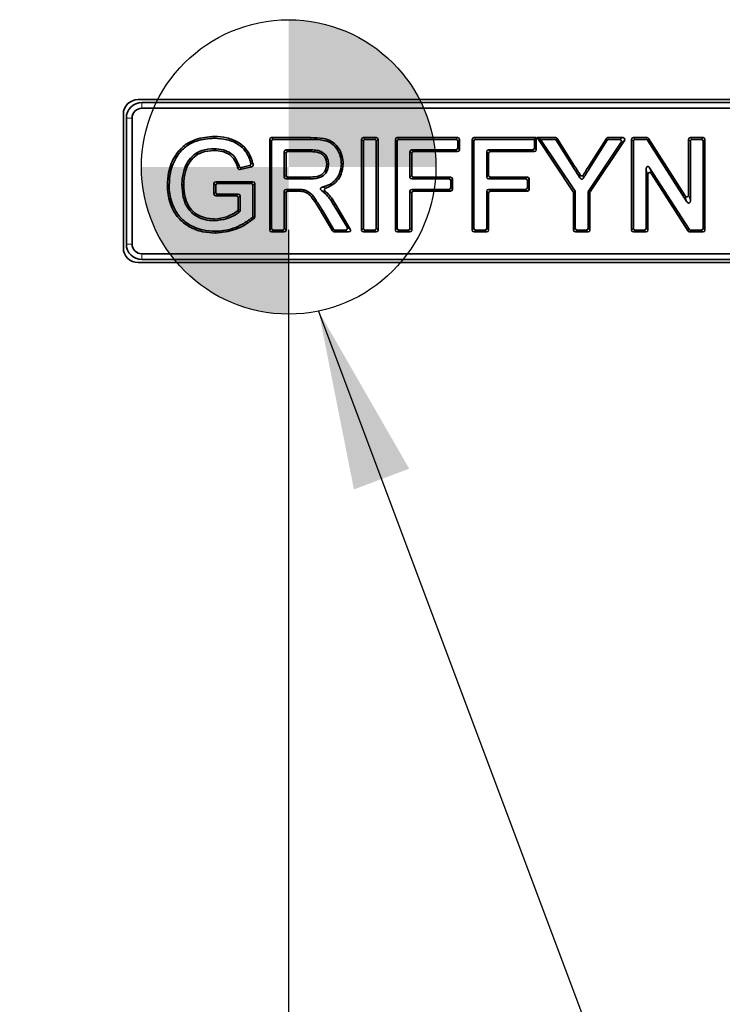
# Model space of a CAD drawing. Header units: millimetres. Extents: x 0 to 1118, y 0 to 864.
# Tile 247 of 256: x 779 to 797, y 463 to 488. Entities that reach past the tile are written whole.
import ezdxf

# ---------------------------------------------------------------- set-up
doc = ezdxf.new("R2010")
doc.units = ezdxf.units.MM
doc.layers.add('ALPHAREV', color=7, linetype='Continuous', lineweight=25)
doc.styles.add('SLDTEXTSTYLE0', font='TXT', dxfattribs={"width": 0.605})
doc.dimstyles.new('SLDDIMSTYLE3', dxfattribs={"dimtxt": 3.175, "dimasz": 4.572, "dimexe": 0, "dimexo": 0.0625, "dimgap": 0.79375, "dimtad": 0, "dimtih": 1, "dimtoh": 1, "dimdec": 0, "dimlfac": 4, "dimrnd": 1e-09, "dimzin": 12, "dimdsep": 46, "dimtxsty": 'SLDTEXTSTYLE0', "dimsah": 1, "dimcen": 0.09, "dimadec": 0, "dimazin": 3, "dimtfac": 1, "dimtofl": 0, "dimtmove": 0, "dimatfit": 3, "dimfxl": 1, "dimfrac": 2, "dimtolj": 1, "dimtzin": 12, "dimarcsym": 0})
doc.dimstyles.new('SLDDIMSTYLE4', dxfattribs={"dimtxt": 0.18, "dimasz": 4.572, "dimexe": 0, "dimexo": 0.0625, "dimgap": 0, "dimtad": 0, "dimtih": 1, "dimtoh": 1, "dimdec": 0, "dimrnd": 1e-09, "dimzin": 0, "dimdsep": 46, "dimtxsty": 'Standard', "dimsah": 1, "dimcen": 0.09, "dimadec": 0, "dimazin": 0, "dimtfac": 4.572, "dimtdec": 0, "dimtofl": 0, "dimtmove": 0, "dimatfit": 3, "dimfxl": 1, "dimfrac": 2, "dimtolj": 1, "dimtzin": 0, "dimarcsym": 0})

# ---------------------------------------------------------------- blocks, each defined once
blk = doc.blocks.new('_D_14')
at = {"layer": 'ALPHAREV'}
for p, q in [((785.905, 483.074), (785.905, 401.703)), ((689.839, 418.163), (689.839, 401.703)), ((737.266, 408.176), (736.174, 408.176)), ((736.174, 408.176), (736.174, 403.303)), ((745.754, 408.176), (746.846, 408.176)), ((746.846, 408.176), (746.846, 403.303)), ((689.839, 403.303), (721.886, 403.303)), ((736.174, 403.303), (737.266, 403.303)), ((746.846, 403.303), (745.754, 403.303)), ((785.905, 403.303), (753.858, 403.303))]:
    blk.add_line(p, q, dxfattribs=at)
for points in [[(689.839, 403.303), (694.411, 402.541), (694.411, 404.065)], [(785.905, 403.303), (781.333, 404.065), (781.333, 402.541)]]:
    blk.add_solid(points, dxfattribs=at)
at = {"layer": 'ALPHAREV', "char_height": 3.175, "attachment_point": 1, "style": 'SLDTEXTSTYLE0'}
for s, insert in [('384', (727.807, 407.396)), ('15.1', (737.266, 407.396)), ('FOOT TO COG', (722.612, 401.796))]:
    blk.add_mtext(s, dxfattribs=dict(at, insert=insert))
blk = doc.blocks.new('SW_DOWELSYMBOL_1')
at = {"linetype": 'Continuous', "lineweight": 25}
h = blk.add_hatch(color=0, dxfattribs=at)
edge = h.paths.add_edge_path(flags=0)
edge.add_arc((0, 0), 3.75, 0, 90)
edge.add_line((0, 3.75), (0, 0))
edge.add_line((0, 0), (3.75, 0))
h = blk.add_hatch(color=0, dxfattribs=at)
edge = h.paths.add_edge_path(flags=0)
edge.add_arc((0, 0), 3.75, 180, 270)
edge.add_line((0, -3.75), (0, 0))
edge.add_line((0, 0), (-3.75, 0))
at = {"layer": 'ALPHAREV', "color": 0}
blk.add_circle((0, 0), 3.75, dxfattribs=at)

msp = doc.modelspace()

# ---------------------------------------------------------------- linework, layer by layer
at = {"color": 7, "linetype": 'Continuous', "lineweight": 35}
for p, q in [((814.4718, 486.3902), (782.0693, 486.3902)), ((814.3749, 486.3139), (782.1661, 486.3139)), ((781.6943, 486.0152), (781.6943, 482.6127)), ((814.3749, 486.1683), (782.1661, 486.1683)), ((781.7705, 485.9183), (781.7705, 482.7095)), ((781.9161, 485.9183), (781.9161, 482.7095)), ((784.014, 485.4505), (784.0138, 485.405)), ((785.4232, 483.0654), (785.4232, 485.3739)), ((785.4687, 483.1109), (785.4687, 485.3284)), ((785.4702, 485.4209), (786.4718, 485.4209)), ((785.5157, 485.3754), (786.4716, 485.3754)), ((787.7643, 483.0654), (787.7643, 485.3739)), ((787.8098, 483.1109), (787.8098, 485.3284)), ((787.8113, 485.4209), (788.1343, 485.4209)), ((787.8568, 485.3754), (788.0888, 485.3754)), ((788.1358, 485.3284), (788.1358, 483.1109)), ((788.1813, 485.3739), (788.1813, 483.0654)), ((788.6237, 483.0654), (788.6237, 485.3739)), ((788.6692, 483.1109), (788.6692, 485.3284)), ((788.6707, 485.4209), (790.2087, 485.4209)), ((788.7162, 485.3754), (790.1632, 485.3754)), ((790.2102, 485.3284), (790.2102, 485.1557)), ((790.2557, 485.3739), (790.2557, 485.1102)), ((790.5796, 483.0654), (790.5796, 485.3739)), ((790.6251, 483.1109), (790.6251, 485.3284)), ((790.6266, 485.4209), (792.2116, 485.4209)), ((790.6721, 485.3754), (792.1661, 485.3754)), ((792.2116, 485.4209), (792.1661, 485.3754)), ((792.1661, 485.3754), (792.1661, 485.1557)), ((792.2116, 485.4209), (792.2116, 485.1102)), ((792.2324, 485.4209), (792.3175, 485.3754)), ((792.2324, 485.4209), (792.7024, 485.4209)), ((793.1531, 484.0413), (792.2324, 485.4209)), ((793.1986, 484.0551), (792.3175, 485.3754)), ((792.3175, 485.3754), (792.6774, 485.3754)), ((792.717, 485.3536), (793.1514, 484.6688)), ((792.7421, 485.3991), (793.1898, 484.6933)), ((794.3728, 485.3023), (793.5404, 484.0551)), ((793.5668, 484.7195), (793.997, 485.3991)), ((794.4578, 485.3478), (793.5859, 484.0413)), ((793.6052, 484.6952), (794.022, 485.3536)), ((794.0367, 485.4209), (794.4188, 485.4209)), ((794.0617, 485.3754), (794.3337, 485.3754)), ((794.6395, 483.0654), (794.6395, 485.3739)), ((794.685, 483.1109), (794.685, 485.3284)), ((794.6865, 485.4209), (795.0287, 485.4209)), ((794.732, 485.3754), (795.0038, 485.3754)), ((795.0434, 485.3538), (796.0506, 483.7853)), ((795.0682, 485.3993), (796.0051, 483.9404)), ((796.0916, 483.9658), (796.0916, 485.3739)), ((796.1371, 483.8107), (796.1371, 485.3284)), ((796.1386, 485.4209), (796.4616, 485.4209)), ((796.1841, 485.3754), (796.4161, 485.3754)), ((796.4631, 485.3284), (796.4631, 483.1109)), ((796.5086, 485.3739), (796.5086, 483.0654)), ((785.7947, 485.0617), (785.7947, 484.4148)), ((785.8402, 485.0162), (785.8402, 484.4603)), ((786.4837, 485.1087), (785.8417, 485.1087)), ((786.4835, 485.0632), (785.8872, 485.0632)), ((788.9952, 485.0617), (788.9952, 484.4148)), ((789.0407, 485.0162), (789.0407, 484.4603)), ((790.1632, 485.1087), (789.0422, 485.1087)), ((790.2087, 485.0632), (789.0877, 485.0632)), ((790.9511, 485.0617), (790.9511, 484.4148)), ((790.9966, 485.0162), (790.9966, 484.4603)), ((792.1191, 485.1087), (790.9981, 485.1087)), ((792.1646, 485.0632), (791.0436, 485.0632)), ((784.9662, 484.6794), (784.6708, 484.6051)), ((784.9096, 484.7121), (784.7012, 484.6597)), ((787.2923, 484.7524), (787.2468, 484.7522)), ((795.011, 484.6286), (795.011, 483.1109)), ((795.0565, 484.4736), (795.0565, 483.0654)), ((796.1047, 483.0855), (795.0975, 484.654)), ((796.0799, 483.04), (795.143, 484.499)), ((782.8154, 484.2086), (782.8609, 484.2086)), ((784.0007, 483.9841), (784.0007, 484.2478)), ((784.0462, 484.0296), (784.0462, 484.2023)), ((784.0477, 484.2948), (784.9931, 484.2948)), ((784.0932, 484.2493), (784.9476, 484.2493)), ((784.9945, 484.2023), (784.9945, 483.4174)), ((785.04, 484.2478), (785.04, 483.3948)), ((785.8417, 484.3678), (786.4138, 484.3678)), ((785.8872, 484.4133), (786.4134, 484.4133)), ((789.0422, 484.3678), (789.9854, 484.3678)), ((789.0877, 484.4133), (790.0309, 484.4133)), ((790.0324, 484.3209), (790.0324, 484.1481)), ((790.0779, 484.3663), (790.0779, 484.1026)), ((790.9981, 484.3678), (791.9413, 484.3678)), ((791.0436, 484.4133), (791.9868, 484.4133)), ((791.9883, 484.3209), (791.9883, 484.1481)), ((792.0338, 484.3663), (792.0338, 484.1026)), ((784.5761, 483.9371), (784.0477, 483.9371)), ((784.6216, 483.9826), (784.0932, 483.9826)), ((784.6686, 483.5662), (784.6686, 483.9356)), ((785.7947, 484.0541), (785.7947, 483.1109)), ((785.8402, 484.0086), (785.8402, 483.0654)), ((786.1285, 484.1011), (785.8417, 484.1011)), ((786.1285, 484.0556), (785.8872, 484.0556)), ((786.8441, 484.0505), (786.8134, 484.0169)), ((786.8379, 484.0557), (786.8441, 484.0505)), ((788.9952, 484.0541), (788.9952, 483.1109)), ((789.0407, 484.0086), (789.0407, 483.0654)), ((789.9854, 484.1011), (789.0422, 484.1011)), ((790.0309, 484.0556), (789.0877, 484.0556)), ((790.9511, 484.0541), (790.9511, 483.1109)), ((790.9966, 484.0086), (790.9966, 483.0654)), ((791.9413, 484.1011), (790.9981, 484.1011)), ((791.9868, 484.0556), (791.0436, 484.0556)), ((793.161, 483.0654), (793.161, 484.0152)), ((793.2065, 483.1109), (793.2065, 484.029)), ((793.5325, 484.029), (793.5325, 483.1109)), ((793.578, 484.0152), (793.578, 483.0654)), ((784.6231, 483.5876), (784.6231, 483.8901)), ((787.0569, 483.702), (787.394, 483.1349)), ((787.0959, 483.7254), (787.4739, 483.0894)), ((787.0229, 483.0415), (786.7354, 483.5286)), ((787.0488, 483.087), (786.7745, 483.552)), ((784.0395, 482.9888), (784.0393, 483.0343)), ((785.7932, 483.0184), (785.4702, 483.0184)), ((785.7477, 483.0639), (785.5157, 483.0639)), ((787.4335, 483.0184), (787.0633, 483.0184)), ((787.3536, 483.0639), (787.0893, 483.0639)), ((788.1343, 483.0184), (787.8113, 483.0184)), ((788.0888, 483.0639), (787.8568, 483.0639)), ((788.9937, 483.0184), (788.6707, 483.0184)), ((788.9482, 483.0639), (788.7162, 483.0639)), ((790.9496, 483.0184), (790.6266, 483.0184)), ((790.9041, 483.0639), (790.6721, 483.0639)), ((793.531, 483.0184), (793.208, 483.0184)), ((793.4855, 483.0639), (793.2535, 483.0639)), ((795.0095, 483.0184), (794.6865, 483.0184)), ((794.964, 483.0639), (794.732, 483.0639)), ((796.4616, 483.0184), (796.1194, 483.0184)), ((796.4161, 483.0639), (796.1442, 483.0639)), ((782.1661, 482.4595), (814.3749, 482.4595)), ((782.0693, 482.2377), (814.4718, 482.2377)), ((782.1661, 482.3139), (814.3749, 482.3139))]:
    msp.add_line(p, q, dxfattribs=at)
at = {"color": 7, "linetype": 'Continuous', "lineweight": 18}
for p, q in [((782.1661, 486.3139), (782.1661, 486.1683)), ((781.7705, 485.9183), (781.9161, 485.9183)), ((785.4687, 485.3284), (785.4232, 485.3739)), ((785.4702, 485.4209), (785.5157, 485.3754)), ((786.4718, 485.4209), (786.4716, 485.3754)), ((787.8098, 485.3284), (787.7643, 485.3739)), ((787.8113, 485.4209), (787.8568, 485.3754)), ((788.0888, 485.3754), (788.1343, 485.4209)), ((788.1813, 485.3739), (788.1358, 485.3284)), ((788.6692, 485.3284), (788.6237, 485.3739)), ((788.6707, 485.4209), (788.7162, 485.3754)), ((790.1632, 485.3754), (790.2087, 485.4209)), ((790.2557, 485.3739), (790.2102, 485.3284)), ((790.6251, 485.3284), (790.5796, 485.3739)), ((790.6266, 485.4209), (790.6721, 485.3754)), ((792.6774, 485.3754), (792.7024, 485.4209)), ((792.7421, 485.3991), (792.717, 485.3536)), ((794.022, 485.3536), (793.997, 485.3991)), ((794.0367, 485.4209), (794.0617, 485.3754)), ((794.3337, 485.3754), (794.4188, 485.4209)), ((794.4578, 485.3478), (794.3728, 485.3023)), ((794.685, 485.3284), (794.6395, 485.3739)), ((794.6865, 485.4209), (794.732, 485.3754)), ((795.0038, 485.3754), (795.0287, 485.4209)), ((795.0682, 485.3993), (795.0434, 485.3538)), ((796.1371, 485.3284), (796.0916, 485.3739)), ((796.1386, 485.4209), (796.1841, 485.3754)), ((796.4161, 485.3754), (796.4616, 485.4209)), ((796.5086, 485.3739), (796.4631, 485.3284)), ((785.8402, 485.0162), (785.7947, 485.0617)), ((785.8417, 485.1087), (785.8872, 485.0632)), ((789.0407, 485.0162), (788.9952, 485.0617)), ((789.0422, 485.1087), (789.0877, 485.0632)), ((790.2087, 485.0632), (790.1632, 485.1087)), ((790.2102, 485.1557), (790.2557, 485.1102)), ((790.9966, 485.0162), (790.9511, 485.0617)), ((790.9981, 485.1087), (791.0436, 485.0632)), ((792.1646, 485.0632), (792.1191, 485.1087)), ((792.1661, 485.1557), (792.2116, 485.1102)), ((793.1898, 484.6933), (793.1514, 484.6688)), ((793.5668, 484.7195), (793.6052, 484.6952)), ((785.7947, 484.4148), (785.8402, 484.4603)), ((788.9952, 484.4148), (789.0407, 484.4603)), ((790.9511, 484.4148), (790.9966, 484.4603)), ((795.0565, 484.4736), (795.011, 484.6286)), ((795.0975, 484.654), (795.143, 484.499)), ((784.0462, 484.2023), (784.0007, 484.2478)), ((784.0477, 484.2948), (784.0932, 484.2493)), ((784.9476, 484.2493), (784.9931, 484.2948)), ((785.04, 484.2478), (784.9945, 484.2023)), ((785.8872, 484.4133), (785.8417, 484.3678)), ((789.0877, 484.4133), (789.0422, 484.3678)), ((789.9854, 484.3678), (790.0309, 484.4133)), ((790.0779, 484.3663), (790.0324, 484.3209)), ((791.0436, 484.4133), (790.9981, 484.3678)), ((791.9413, 484.3678), (791.9868, 484.4133)), ((792.0338, 484.3663), (791.9883, 484.3209)), ((784.0007, 483.9841), (784.0462, 484.0296)), ((784.0932, 483.9826), (784.0477, 483.9371)), ((784.5761, 483.9371), (784.6216, 483.9826)), ((784.6686, 483.9356), (784.6231, 483.8901)), ((785.8402, 484.0086), (785.7947, 484.0541)), ((785.8417, 484.1011), (785.8872, 484.0556)), ((786.1285, 484.0556), (786.1285, 484.1011)), ((789.0407, 484.0086), (788.9952, 484.0541)), ((789.0422, 484.1011), (789.0877, 484.0556)), ((790.0309, 484.0556), (789.9854, 484.1011)), ((790.0324, 484.1481), (790.0779, 484.1026)), ((790.9966, 484.0086), (790.9511, 484.0541)), ((790.9981, 484.1011), (791.0436, 484.0556)), ((791.9868, 484.0556), (791.9413, 484.1011)), ((791.9883, 484.1481), (792.0338, 484.1026)), ((793.1531, 484.0413), (793.1986, 484.0551)), ((793.2065, 484.029), (793.161, 484.0152)), ((793.578, 484.0152), (793.5325, 484.029)), ((793.5404, 484.0551), (793.5859, 484.0413)), ((796.0506, 483.7853), (796.0051, 483.9404)), ((796.0916, 483.9658), (796.1371, 483.8107)), ((785.4232, 483.0654), (785.4687, 483.1109)), ((785.5157, 483.0639), (785.4702, 483.0184)), ((785.7932, 483.0184), (785.7477, 483.0639)), ((785.7947, 483.1109), (785.8402, 483.0654)), ((787.0229, 483.0415), (787.0488, 483.087)), ((787.0893, 483.0639), (787.0633, 483.0184)), ((787.4335, 483.0184), (787.3536, 483.0639)), ((787.394, 483.1349), (787.4739, 483.0894)), ((787.7643, 483.0654), (787.8098, 483.1109)), ((787.8568, 483.0639), (787.8113, 483.0184)), ((788.1343, 483.0184), (788.0888, 483.0639)), ((788.1358, 483.1109), (788.1813, 483.0654)), ((788.6237, 483.0654), (788.6692, 483.1109)), ((788.7162, 483.0639), (788.6707, 483.0184)), ((788.9937, 483.0184), (788.9482, 483.0639)), ((788.9952, 483.1109), (789.0407, 483.0654)), ((790.5796, 483.0654), (790.6251, 483.1109)), ((790.6721, 483.0639), (790.6266, 483.0184)), ((790.9496, 483.0184), (790.9041, 483.0639)), ((790.9511, 483.1109), (790.9966, 483.0654)), ((793.161, 483.0654), (793.2065, 483.1109)), ((793.2535, 483.0639), (793.208, 483.0184)), ((793.531, 483.0184), (793.4855, 483.0639)), ((793.5325, 483.1109), (793.578, 483.0654)), ((794.6395, 483.0654), (794.685, 483.1109)), ((794.732, 483.0639), (794.6865, 483.0184)), ((795.0095, 483.0184), (794.964, 483.0639)), ((795.011, 483.1109), (795.0565, 483.0654)), ((796.0799, 483.04), (796.1047, 483.0855)), ((796.1442, 483.0639), (796.1194, 483.0184)), ((796.4616, 483.0184), (796.4161, 483.0639)), ((796.4631, 483.1109), (796.5086, 483.0654)), ((781.7705, 482.7095), (781.9161, 482.7095)), ((782.1661, 482.3139), (782.1661, 482.4595))]:
    msp.add_line(p, q, dxfattribs=at)
at = {"color": 7, "linetype": 'Continuous', "lineweight": 35, "flags": 128}
for points in [[(784.0078, 485.0928), (784.0078, 485.1065), (784.0078, 485.1201), (784.0078, 485.1383)], [(783.3152, 484.6648), (783.3025, 484.6699), (783.2899, 484.675), (783.273, 484.6818)], [(786.8753, 484.7452), (786.8889, 484.7452), (786.9026, 484.7452), (786.9208, 484.7452)], [(783.2323, 484.2201), (783.2187, 484.2203), (783.205, 484.2204), (783.1868, 484.2206)], [(786.2783, 484.0462), (786.2837, 484.0683), (786.2892, 484.0905)], [(784.012, 483.3465), (784.012, 483.3329), (784.012, 483.3192), (784.012, 483.301)]]:
    msp.add_lwpolyline(points, dxfattribs=at)
at = {"color": 7, "linetype": 'Continuous', "lineweight": 18, "flags": 128}
for points in [[(786.4835, 485.0632), (786.4835, 485.0769), (786.4836, 485.0905), (786.4837, 485.1087)], [(786.4134, 484.4133), (786.4135, 484.3997), (786.4136, 484.386), (786.4138, 484.3678)], [(787.0959, 483.7254), (787.0842, 483.7184), (787.0725, 483.7113), (787.0569, 483.702)], [(786.7354, 483.5286), (786.7471, 483.5356), (786.7589, 483.5426), (786.7745, 483.552)], [(784.9945, 483.4174), (785.0186, 483.4054), (785.0349, 483.3973), (785.04, 483.3948)]]:
    msp.add_lwpolyline(points, dxfattribs=at)
at = {"color": 7, "linetype": 'Continuous', "lineweight": 35}
for centre, radius, start, end in [((782.0693, 486.0152), 0.375, 90, 180), ((782.1661, 485.9183), 0.3956, 90, 180), ((782.1661, 485.9183), 0.25, 90, 180), ((782.1661, 482.7095), 0.3956, 180, 270), ((782.1661, 482.7095), 0.25, 180, 270), ((782.0693, 482.6127), 0.375, 180, 270)]:
    msp.add_arc(centre, radius, start, end, dxfattribs=at)
for centre, major_axis, ratio, start_param, end_param in [((785.4764, 485.3677), (0.0398, -0.0398), 0.8891265, 2.4148176, 3.8683677), ((785.5219, 485.3222), (0.0398, -0.0398), 0.8891265, 2.4148176, 3.8683677), ((787.8175, 485.3677), (0.0398, -0.0398), 0.8891265, 2.4148176, 3.8683677), ((787.863, 485.3222), (0.0398, -0.0398), 0.8891265, 2.4148176, 3.8683677), ((788.0826, 485.3222), (-0.0398, -0.0398), 0.8891265, 2.4148176, 3.8683677), ((788.1281, 485.3677), (-0.0398, -0.0398), 0.8891265, 2.4148176, 3.8683677), ((788.6769, 485.3677), (0.0398, -0.0398), 0.8891265, 2.4148176, 3.8683677), ((788.7224, 485.3222), (0.0398, -0.0398), 0.8891265, 2.4148176, 3.8683677), ((790.157, 485.3222), (-0.0398, -0.0398), 0.8891265, 2.4148176, 3.8683677), ((790.2025, 485.3677), (-0.0398, -0.0398), 0.8891265, 2.4148176, 3.8683677), ((790.6328, 485.3677), (0.0398, -0.0398), 0.8891265, 2.4148176, 3.8683677), ((790.6783, 485.3222), (0.0398, -0.0398), 0.8891265, 2.4148176, 3.8683677), ((792.6739, 485.3222), (-0.0261, -0.0474), 0.923502, 2.6717086, 3.6114767), ((792.699, 485.3677), (-0.0261, -0.0474), 0.923502, 2.6717086, 3.6114767), ((794.0401, 485.3677), (0.0261, -0.0474), 0.9234685, 2.6712953, 3.61189), ((794.0651, 485.3222), (0.0261, -0.0474), 0.9234685, 2.6712953, 3.61189), ((794.3221, 485.3222), (-0.0557, -0.0298), 0.7916774, 2.1649729, 4.1182124), ((794.4071, 485.3677), (-0.0557, -0.0298), 0.7916774, 2.1649729, 4.1182124), ((794.6927, 485.3677), (0.0398, -0.0398), 0.8891265, 2.4148176, 3.8683677), ((794.7382, 485.3222), (0.0398, -0.0398), 0.8891265, 2.4148176, 3.8683677), ((795.0004, 485.3222), (-0.026, -0.0475), 0.9237083, 2.6742712, 3.6089141), ((795.0253, 485.3677), (-0.026, -0.0475), 0.9237083, 2.6742712, 3.6089141), ((796.1448, 485.3677), (0.0398, -0.0398), 0.8891265, 2.4148176, 3.8683677), ((796.1903, 485.3222), (0.0398, -0.0398), 0.8891265, 2.4148176, 3.8683677), ((796.4099, 485.3222), (-0.0398, -0.0398), 0.8891265, 2.4148176, 3.8683677), ((796.4554, 485.3677), (-0.0398, -0.0398), 0.8891265, 2.4148176, 3.8683677), ((785.8479, 485.0555), (0.0398, -0.0398), 0.8891265, 2.4148176, 3.8683677), ((785.8934, 485.01), (0.0398, -0.0398), 0.8891265, 2.4148176, 3.8683677), ((789.0484, 485.0555), (0.0398, -0.0398), 0.8891265, 2.4148176, 3.8683677), ((789.0939, 485.01), (0.0398, -0.0398), 0.8891265, 2.4148176, 3.8683677), ((790.157, 485.1619), (-0.0398, 0.0398), 0.8891265, 2.4148176, 3.8683677), ((790.2025, 485.1164), (-0.0398, 0.0398), 0.8891265, 2.4148176, 3.8683677), ((791.0043, 485.0555), (0.0398, -0.0398), 0.8891265, 2.4148176, 3.8683677), ((791.0498, 485.01), (0.0398, -0.0398), 0.8891265, 2.4148176, 3.8683677), ((792.1129, 485.1619), (-0.0398, 0.0398), 0.8891265, 2.4148176, 3.8683677), ((792.1584, 485.1164), (-0.0398, 0.0398), 0.8891265, 2.4148176, 3.8683677), ((795.0642, 484.6074), (0.023, -0.0784), 0.6118672, 2.0179615, 4.2652238), ((785.8934, 484.4665), (0.0398, 0.0398), 0.8891265, 2.4148176, 3.8683677), ((789.0939, 484.4665), (0.0398, 0.0398), 0.8891265, 2.4148176, 3.8683677), ((791.0498, 484.4665), (0.0398, 0.0398), 0.8891265, 2.4148176, 3.8683677), ((795.1097, 484.4524), (0.023, -0.0784), 0.6118672, 2.0179615, 4.2652238), ((784.054, 484.2416), (0.0398, -0.0398), 0.8891265, 2.4148176, 3.8683677), ((784.0995, 484.1961), (0.0398, -0.0398), 0.8891265, 2.4148176, 3.8683677), ((784.9413, 484.1961), (-0.0398, -0.0398), 0.8891265, 2.4148176, 3.8683677), ((784.9868, 484.2416), (-0.0398, -0.0398), 0.8891265, 2.4148176, 3.8683677), ((785.8479, 484.421), (0.0398, 0.0398), 0.8891265, 2.4148176, 3.8683677), ((789.0484, 484.421), (0.0398, 0.0398), 0.8891265, 2.4148176, 3.8683677), ((789.9792, 484.3146), (-0.0398, -0.0398), 0.8891265, 2.4148176, 3.8683677), ((790.0247, 484.3601), (-0.0398, -0.0398), 0.8891265, 2.4148176, 3.8683677), ((791.0043, 484.421), (0.0398, 0.0398), 0.8891265, 2.4148176, 3.8683677), ((791.9351, 484.3146), (-0.0398, -0.0398), 0.8891265, 2.4148176, 3.8683677), ((791.9806, 484.3601), (-0.0398, -0.0398), 0.8891265, 2.4148176, 3.8683677), ((784.054, 483.9903), (0.0398, 0.0398), 0.8891265, 2.4148176, 3.8683677), ((784.0995, 484.0358), (0.0398, 0.0398), 0.8891265, 2.4148176, 3.8683677), ((784.5699, 483.8839), (-0.0398, -0.0398), 0.8891265, 2.4148176, 3.8683677), ((784.6154, 483.9294), (-0.0398, -0.0398), 0.8891265, 2.4148176, 3.8683677), ((785.8479, 484.0479), (0.0398, -0.0398), 0.8891265, 2.4148176, 3.8683677), ((785.8934, 484.0024), (0.0398, -0.0398), 0.8891265, 2.4148176, 3.8683677), ((789.0484, 484.0479), (0.0398, -0.0398), 0.8891265, 2.4148176, 3.8683677), ((789.0939, 484.0024), (0.0398, -0.0398), 0.8891265, 2.4148176, 3.8683677), ((789.9792, 484.1543), (-0.0398, 0.0398), 0.8891265, 2.4148176, 3.8683677), ((790.0247, 484.1088), (-0.0398, 0.0398), 0.8891265, 2.4148176, 3.8683677), ((791.0043, 484.0479), (0.0398, -0.0398), 0.8891265, 2.4148176, 3.8683677), ((791.0498, 484.0024), (0.0398, -0.0398), 0.8891265, 2.4148176, 3.8683677), ((791.9351, 484.1543), (-0.0398, 0.0398), 0.8891265, 2.4148176, 3.8683677), ((791.9806, 484.1088), (-0.0398, 0.0398), 0.8891265, 2.4148176, 3.8683677), ((793.1078, 484.0133), (-0.0512, -0.0155), 0.9346857, 2.8655769, 3.4176084), ((793.1533, 484.0271), (-0.0512, -0.0155), 0.9346857, 2.8655769, 3.4176084), ((793.5857, 484.0271), (0.0512, -0.0155), 0.9346857, 2.8655769, 3.4176084), ((793.6312, 484.0133), (0.0512, -0.0155), 0.9346857, 2.8655769, 3.4176084), ((796.0384, 483.987), (-0.023, 0.0784), 0.6118672, 2.0179615, 4.2652238), ((796.0839, 483.8319), (-0.023, 0.0784), 0.6118672, 2.0179615, 4.2652238), ((785.4764, 483.0716), (0.0398, 0.0398), 0.8891265, 2.4148176, 3.8683677), ((785.5219, 483.1171), (0.0398, 0.0398), 0.8891265, 2.4148176, 3.8683677), ((785.7415, 483.1171), (-0.0398, 0.0398), 0.8891265, 2.4148176, 3.8683677), ((785.787, 483.0716), (-0.0398, 0.0398), 0.8891265, 2.4148176, 3.8683677), ((787.0669, 483.0716), (0.0269, 0.0471), 0.922269, 2.6568715, 3.6263138), ((787.0929, 483.1171), (0.0269, 0.0471), 0.922269, 2.6568715, 3.6263138), ((787.3426, 483.1171), (-0.054, 0.0307), 0.805373, 2.1858322, 4.0973531), ((787.4226, 483.0716), (-0.054, 0.0307), 0.805373, 2.1858322, 4.0973531), ((787.8175, 483.0716), (0.0398, 0.0398), 0.8891265, 2.4148176, 3.8683677), ((787.863, 483.1171), (0.0398, 0.0398), 0.8891265, 2.4148176, 3.8683677), ((788.0826, 483.1171), (-0.0398, 0.0398), 0.8891265, 2.4148176, 3.8683677), ((788.1281, 483.0716), (-0.0398, 0.0398), 0.8891265, 2.4148176, 3.8683677), ((788.6769, 483.0716), (0.0398, 0.0398), 0.8891265, 2.4148176, 3.8683677), ((788.7224, 483.1171), (0.0398, 0.0398), 0.8891265, 2.4148176, 3.8683677), ((788.942, 483.1171), (-0.0398, 0.0398), 0.8891265, 2.4148176, 3.8683677), ((788.9875, 483.0716), (-0.0398, 0.0398), 0.8891265, 2.4148176, 3.8683677), ((790.6328, 483.0716), (0.0398, 0.0398), 0.8891265, 2.4148176, 3.8683677), ((790.6783, 483.1171), (0.0398, 0.0398), 0.8891265, 2.4148176, 3.8683677), ((790.8979, 483.1171), (-0.0398, 0.0398), 0.8891265, 2.4148176, 3.8683677), ((790.9434, 483.0716), (-0.0398, 0.0398), 0.8891265, 2.4148176, 3.8683677), ((793.2142, 483.0716), (0.0398, 0.0398), 0.8891265, 2.4148176, 3.8683677), ((793.2597, 483.1171), (0.0398, 0.0398), 0.8891265, 2.4148176, 3.8683677), ((793.4793, 483.1171), (-0.0398, 0.0398), 0.8891265, 2.4148176, 3.8683677), ((793.5248, 483.0716), (-0.0398, 0.0398), 0.8891265, 2.4148176, 3.8683677), ((794.6927, 483.0716), (0.0398, 0.0398), 0.8891265, 2.4148176, 3.8683677), ((794.7382, 483.1171), (0.0398, 0.0398), 0.8891265, 2.4148176, 3.8683677), ((794.9578, 483.1171), (-0.0398, 0.0398), 0.8891265, 2.4148176, 3.8683677), ((795.0033, 483.0716), (-0.0398, 0.0398), 0.8891265, 2.4148176, 3.8683677), ((796.1228, 483.0716), (0.026, 0.0475), 0.9237083, 2.6742712, 3.6089141), ((796.1476, 483.1171), (0.026, 0.0475), 0.9237083, 2.6742712, 3.6089141), ((796.4099, 483.1171), (-0.0398, 0.0398), 0.8891265, 2.4148176, 3.8683677), ((796.4554, 483.0716), (-0.0398, 0.0398), 0.8891265, 2.4148176, 3.8683677)]:
    msp.add_ellipse(centre, major_axis=major_axis, ratio=ratio, start_param=start_param, end_param=end_param, dxfattribs=at)
for points, knots in [([(782.8154, 484.2086), (782.8219, 484.3154), (782.8382, 484.5829), (782.9807, 484.9441), (783.2361, 485.2317), (783.5794, 485.4148), (783.8516, 485.4372), (784.014, 485.4505)], [0, 0, 0, 0, 0.1651295, 0.4134898, 0.5821104, 0.7507937, 1, 1, 1, 1]), ([(784.014, 485.4505), (784.1211, 485.4442), (784.3361, 485.4314), (784.6189, 485.3188), (784.8291, 485.1371), (784.9413, 484.935), (784.9824, 484.7967), (785, 484.7377)], [0, 0, 0, 0, 0.2420545, 0.485858, 0.6735349, 0.8605956, 1, 1, 1, 1]), ([(782.8609, 484.2086), (782.8676, 484.3154), (782.8839, 484.5772), (783.0243, 484.9268), (783.2704, 485.1994), (783.5985, 485.3714), (783.8583, 485.3924), (784.0138, 485.405)], [0, 0, 0, 0, 0.1714716, 0.4199677, 0.5860295, 0.7520613, 1, 1, 1, 1]), ([(784.0138, 485.405), (784.1209, 485.3984), (784.3361, 485.3852), (784.6137, 485.2704), (784.8242, 485.0722), (784.9062, 484.8941), (784.9389, 484.7853), (784.9432, 484.7709)], [0, 0, 0, 0, 0.2633285, 0.5288353, 0.7199449, 0.9629086, 1, 1, 1, 1]), ([(786.4716, 485.3754), (786.5786, 485.3727), (786.7457, 485.3686), (786.9679, 485.303), (787.1164, 485.1755), (787.2153, 484.9977), (787.2441, 484.8463), (787.2464, 484.7646), (787.2468, 484.7522)], [0, 0, 0, 0, 0.2816368, 0.4399901, 0.5999847, 0.7842765, 0.9671164, 1, 1, 1, 1]), ([(786.4718, 485.4209), (786.5787, 485.4181), (786.7515, 485.4137), (786.9856, 485.3464), (787.1485, 485.2098), (787.2565, 485.0192), (787.2894, 484.8562), (787.2919, 484.7673), (787.2923, 484.7524)], [0, 0, 0, 0, 0.2650694, 0.428553, 0.5938475, 0.778993, 0.9629163, 1, 1, 1, 1]), ([(784.0078, 485.1383), (783.8994, 485.1306), (783.7147, 485.1174), (783.482, 484.99), (783.3469, 484.8374), (783.2936, 484.7252), (783.273, 484.6818)], [0, 0, 0, 0, 0.3498253, 0.5961716, 0.8435524, 1, 1, 1, 1]), ([(784.0078, 485.0928), (783.8991, 485.0847), (783.7187, 485.0713), (783.4973, 484.9429), (783.3787, 484.8007), (783.3319, 484.7005), (783.3152, 484.6648)], [0, 0, 0, 0, 0.3721118, 0.61753, 0.8637387, 1, 1, 1, 1]), ([(784.6451, 484.6907), (784.619, 484.7622), (784.5732, 484.8875), (784.4268, 485.0349), (784.235, 485.1217), (784.0858, 485.1326), (784.0078, 485.1383)], [0, 0, 0, 0, 0.2680882, 0.4696396, 0.7226672, 1, 1, 1, 1]), ([(784.6146, 484.6366), (784.5851, 484.7264), (784.5404, 484.8629), (784.3834, 485.0067), (784.2105, 485.0794), (784.0753, 485.0884), (784.0078, 485.0928)], [0, 0, 0, 0, 0.3353598, 0.5099876, 0.7556611, 1, 1, 1, 1]), ([(786.8753, 484.7452), (786.872, 484.7857), (786.8661, 484.859), (786.8112, 484.9522), (786.731, 485.0212), (786.6159, 485.058), (786.5304, 485.0613), (786.4835, 485.0632)], [0, 0, 0, 0, 0.2102985, 0.3809439, 0.5517503, 0.7543748, 1, 1, 1, 1]), ([(786.9208, 484.7452), (786.9169, 484.7913), (786.9099, 484.8753), (786.8464, 484.9824), (786.7541, 485.0615), (786.6265, 485.1029), (786.5331, 485.1067), (786.4837, 485.1087)], [0, 0, 0, 0, 0.21286, 0.3886888, 0.5646893, 0.7694024, 1, 1, 1, 1]), ([(783.273, 484.6818), (783.2551, 484.6316), (783.2198, 484.5327), (783.1922, 484.377), (783.1886, 484.273), (783.1868, 484.2206)], [0, 0, 0, 0, 0.3386714, 0.6668057, 1, 1, 1, 1]), ([(784.6451, 484.6907), (784.6472, 484.6857), (784.6515, 484.6758), (784.6636, 484.6647), (784.6781, 484.6586), (784.6912, 484.6576), (784.6987, 484.6592), (784.7012, 484.6597)], [0, 0, 0, 0, 0.2284436, 0.4574595, 0.6748754, 0.8887425, 1, 1, 1, 1]), ([(784.9096, 484.7121), (784.9147, 484.7139), (784.9251, 484.7175), (784.9371, 484.7289), (784.9441, 484.743), (784.9461, 484.7576), (784.9441, 484.7667), (784.9432, 484.7709)], [0, 0, 0, 0, 0.2154758, 0.43159027, 0.63444222, 0.83146682, 1, 1, 1, 1]), ([(785, 484.7377), (785.001, 484.7323), (785.003, 484.7215), (784.999, 484.7055), (784.9903, 484.6924), (784.9788, 484.6835), (784.9701, 484.6807), (784.9662, 484.6794)], [0, 0, 0, 0, 0.2166567, 0.4339451, 0.6381398, 0.8367112, 1, 1, 1, 1]), ([(786.4134, 484.4133), (786.4861, 484.4149), (786.5924, 484.4172), (786.7276, 484.4595), (786.8088, 484.5266), (786.8589, 484.6209), (786.8739, 484.6974), (786.8751, 484.7392), (786.8753, 484.7452)], [0, 0, 0, 0, 0.3342933, 0.4887546, 0.6448752, 0.8069901, 0.9724598, 1, 1, 1, 1]), ([(786.4138, 484.3678), (786.4981, 484.3695), (786.6201, 484.3719), (786.7707, 484.431), (786.8561, 484.5138), (786.9102, 484.6233), (786.9173, 484.705), (786.9208, 484.7452)], [0, 0, 0, 0, 0.3484535, 0.5039618, 0.6607479, 0.832776, 1, 1, 1, 1]), ([(787.2468, 484.7522), (787.2388, 484.6688), (787.2248, 484.5216), (787.1087, 484.3404), (786.9522, 484.2157), (786.8245, 484.1759), (786.7579, 484.1551)], [0, 0, 0, 0, 0.2961136, 0.5233837, 0.7513036, 1, 1, 1, 1]), ([(787.2923, 484.7524), (787.2836, 484.6627), (787.2683, 484.5041), (787.1427, 484.309), (786.9985, 484.1941), (786.8937, 484.1522), (786.8527, 484.1358)], [0, 0, 0, 0, 0.32906123, 0.58251454, 0.83662481, 1, 1, 1, 1]), ([(793.1898, 484.6933), (793.2199, 484.646), (793.2668, 484.5723), (793.3137, 484.4985), (793.3306, 484.472)], [0, 0, 0, 0, 0.640762, 1, 1, 1, 1]), ([(793.4098, 484.3871), (793.4251, 484.4112), (793.4655, 484.4745), (793.5306, 484.5772), (793.5803, 484.6559), (793.6052, 484.6952)], [0, 0, 0, 0, 0.2347158, 0.6173574, 1, 1, 1, 1]), ([(793.4099, 484.472), (793.4252, 484.4961), (793.4776, 484.5785), (793.5298, 484.6611), (793.5668, 484.7195)], [0, 0, 0, 0, 0.2924773, 1, 1, 1, 1]), ([(783.3152, 484.6648), (783.2973, 484.6145), (783.2631, 484.5182), (783.2372, 484.368), (783.234, 484.2697), (783.2323, 484.2201)], [0, 0, 0, 0, 0.3513528, 0.6733142, 1, 1, 1, 1]), ([(784.6708, 484.6051), (784.6655, 484.6043), (784.6547, 484.6026), (784.6389, 484.607), (784.626, 484.616), (784.6182, 484.6267), (784.6155, 484.634), (784.6146, 484.6366)], [0, 0, 0, 0, 0.2271222, 0.4548215, 0.6707934, 0.8829948, 1, 1, 1, 1]), ([(793.1514, 484.6688), (793.18, 484.6239), (793.2308, 484.5442), (793.2905, 484.4503), (793.3216, 484.4013), (793.3305, 484.3873)], [0, 0, 0, 0, 0.4783762, 0.8499257, 1, 1, 1, 1]), ([(793.3306, 484.472), (793.3342, 484.4672), (793.3415, 484.4576), (793.3572, 484.4493), (793.3733, 484.4476), (793.3877, 484.4514), (793.4005, 484.4594), (793.4066, 484.4676), (793.4099, 484.472)], [0, 0, 0, 0, 0.185906, 0.3728815, 0.5357449, 0.6822199, 0.831642, 1, 1, 1, 1]), ([(784.0395, 482.9888), (783.9325, 482.9951), (783.6803, 483.0099), (783.3336, 483.1501), (783.0526, 483.399), (782.8712, 483.7349), (782.8185, 484.0185), (782.8157, 484.1893), (782.8154, 484.2086)], [0, 0, 0, 0, 0.1652826, 0.3894915, 0.5626945, 0.7357745, 0.9702551, 1, 1, 1, 1]), ([(784.0393, 483.0343), (783.9322, 483.0408), (783.6865, 483.0556), (783.3519, 483.1934), (783.0855, 483.4324), (782.9132, 483.7553), (782.8638, 484.0271), (782.8612, 484.1912), (782.8609, 484.2086)], [0, 0, 0, 0, 0.1716526, 0.393909, 0.5652815, 0.7364709, 0.9720596, 1, 1, 1, 1]), ([(783.1868, 484.2206), (783.192, 484.1133), (783.2024, 483.8975), (783.3182, 483.6209), (783.5188, 483.4247), (783.7541, 483.3213), (783.9296, 483.3075), (784.012, 483.301)], [0, 0, 0, 0, 0.2299656, 0.4628096, 0.6230566, 0.8231222, 1, 1, 1, 1]), ([(783.2323, 484.2201), (783.2376, 484.1126), (783.247, 483.9207), (783.3454, 483.6741), (783.4935, 483.5025), (783.7024, 483.3895), (783.883, 483.3507), (783.9953, 483.3471), (784.012, 483.3465)], [0, 0, 0, 0, 0.2423724, 0.4326948, 0.589101, 0.7455636, 0.962131, 1, 1, 1, 1]), ([(793.4098, 484.3871), (793.4062, 484.3824), (793.3989, 484.3728), (793.3832, 484.3645), (793.3671, 484.3628), (793.3527, 484.3666), (793.3399, 484.3747), (793.3338, 484.3829), (793.3305, 484.3873)], [0, 0, 0, 0, 0.1858932, 0.3728562, 0.5356967, 0.6821259, 0.8314881, 1, 1, 1, 1]), ([(786.2892, 484.0905), (786.2627, 484.094), (786.2228, 484.0993), (786.169, 484.101), (786.142, 484.1011), (786.1285, 484.1011)], [0, 0, 0, 0, 0.4975127, 0.7486142, 1, 1, 1, 1]), ([(786.2783, 484.0462), (786.2651, 484.0483), (786.2388, 484.0524), (786.1887, 484.0551), (786.152, 484.0554), (786.1285, 484.0556)], [0, 0, 0, 0, 0.2658813, 0.5316099, 1, 1, 1, 1]), ([(786.7354, 483.5286), (786.6797, 483.6192), (786.5899, 483.7653), (786.4641, 483.9443), (786.3564, 484.0217), (786.2955, 484.0408), (786.2783, 484.0462)], [0, 0, 0, 0, 0.4523367, 0.7294164, 0.9232678, 1, 1, 1, 1]), ([(786.7745, 483.552), (786.7188, 483.6424), (786.6231, 483.7976), (786.4867, 483.9922), (786.363, 484.0676), (786.3015, 484.0867), (786.2892, 484.0905)], [0, 0, 0, 0, 0.4306595, 0.7397201, 0.9478698, 1, 1, 1, 1]), ([(786.7437, 484.0701), (786.737, 484.0754), (786.7262, 484.0838), (786.7179, 484.1008), (786.7163, 484.1154), (786.7203, 484.1286), (786.7287, 484.1403), (786.7415, 484.1499), (786.7525, 484.1534), (786.7579, 484.1551)], [0, 0, 0, 0, 0.2207154, 0.3507739, 0.4817786, 0.5937291, 0.7009092, 0.8535064, 1, 1, 1, 1]), ([(786.7437, 484.0701), (786.7494, 484.0663), (786.7738, 484.0502), (786.7962, 484.0313), (786.8134, 484.0169)], [0, 0, 0, 0, 0.2340261, 1, 1, 1, 1]), ([(786.8134, 484.0169), (786.8508, 483.9788), (786.9162, 483.9124), (786.9946, 483.8044), (787.0361, 483.7362), (787.0569, 483.702)], [0, 0, 0, 0, 0.4001938, 0.699183, 1, 1, 1, 1]), ([(786.8527, 484.1358), (786.847, 484.1333), (786.8365, 484.1286), (786.8249, 484.116), (786.8189, 484.1018), (786.8187, 484.087), (786.8231, 484.0732), (786.8301, 484.0628), (786.8359, 484.0576), (786.8379, 484.0557)], [0, 0, 0, 0, 0.1840369, 0.338998, 0.4947152, 0.6324521, 0.7684518, 0.9192884, 1, 1, 1, 1]), ([(786.8441, 484.0505), (786.8816, 484.0125), (786.9486, 483.9447), (787.0301, 483.8334), (787.0739, 483.7615), (787.0959, 483.7254)], [0, 0, 0, 0, 0.387316, 0.6926592, 1, 1, 1, 1]), ([(784.012, 483.3465), (784.1207, 483.3578), (784.3345, 483.3801), (784.5162, 483.4947), (784.6056, 483.5511)], [0, 0, 0, 0, 0.5081056, 1, 1, 1, 1]), ([(784.012, 483.301), (784.1192, 483.3131), (784.3337, 483.3372), (784.5456, 483.4434), (784.6403, 483.5208), (784.6519, 483.5303)], [0, 0, 0, 0, 0.4675377, 0.9347363, 1, 1, 1, 1]), ([(784.6056, 483.5511), (784.6094, 483.5548), (784.6169, 483.5622), (784.6223, 483.5755), (784.6228, 483.5842), (784.6231, 483.5876)], [0, 0, 0, 0, 0.3769842, 0.7542215, 1, 1, 1, 1]), ([(784.6686, 483.5662), (784.6681, 483.561), (784.667, 483.5504), (784.6601, 483.5382), (784.6541, 483.5324), (784.6519, 483.5303)], [0, 0, 0, 0, 0.3878277, 0.7758971, 1, 1, 1, 1]), ([(784.976, 483.3799), (784.8954, 483.3226), (784.6767, 483.1667), (784.3481, 483.0484), (784.1088, 483.0375), (784.0393, 483.0343)], [0, 0, 0, 0, 0.2924128, 0.7943263, 1, 1, 1, 1]), ([(785.0215, 483.3574), (784.9416, 483.2992), (784.7905, 483.1893), (784.4667, 483.0332), (784.2089, 483.0064), (784.0395, 482.9888)], [0, 0, 0, 0, 0.2780309, 0.525514, 1, 1, 1, 1]), ([(784.976, 483.3799), (784.9799, 483.3835), (784.9877, 483.3907), (784.9936, 483.4044), (784.9943, 483.4135), (784.9945, 483.4174)], [0, 0, 0, 0, 0.36607733, 0.73242605, 1, 1, 1, 1]), ([(785.04, 483.3948), (785.0395, 483.3895), (785.0385, 483.379), (785.0312, 483.366), (785.0244, 483.36), (785.0215, 483.3574)], [0, 0, 0, 0, 0.3665535, 0.7333777, 1, 1, 1, 1])]:
    msp.add_open_spline(points, degree=3, knots=knots, dxfattribs=at)
at = {"color": 7, "linetype": 'Continuous', "lineweight": 18}
for points, knots in [([(784.6146, 484.6366), (784.6164, 484.6399), (784.6205, 484.6472), (784.6284, 484.6613), (784.6368, 484.6761), (784.6429, 484.6868), (784.6451, 484.6907)], [0, 0, 0, 0, 0.1790889, 0.4028734, 0.7796956, 1, 1, 1, 1]), ([(784.9662, 484.6794), (784.9656, 484.6798), (784.9583, 484.684), (784.9444, 484.6921), (784.9261, 484.7026), (784.9145, 484.7093), (784.9096, 484.7121)], [0, 0, 0, 0, 0.03162144, 0.38614314, 0.74066488, 1, 1, 1, 1]), ([(784.9432, 484.7709), (784.9481, 484.768), (784.9598, 484.7611), (784.9787, 484.7501), (784.9927, 484.7419), (785, 484.7377)], [0, 0, 0, 0, 0.2595503, 0.614121, 1, 1, 1, 1]), ([(784.7012, 484.6597), (784.699, 484.6557), (784.693, 484.6448), (784.6829, 484.6266), (784.6749, 484.6124), (784.6708, 484.6051)], [0, 0, 0, 0, 0.2204615, 0.5973397, 1, 1, 1, 1]), ([(793.3305, 484.3873), (793.3305, 484.4048), (793.3306, 484.4299), (793.3306, 484.4581), (793.3306, 484.4688), (793.3306, 484.472)], [0, 0, 0, 0, 0.62048966, 0.88879258, 1, 1, 1, 1]), ([(793.4099, 484.472), (793.4099, 484.4544), (793.4099, 484.4337), (793.4098, 484.4055), (793.4098, 484.3947), (793.4098, 484.3871)], [0, 0, 0, 0, 0.6202491, 0.732016, 1, 1, 1, 1]), ([(786.8379, 484.0557), (786.8299, 484.0571), (786.8028, 484.0618), (786.7719, 484.0662), (786.7473, 484.0696), (786.7437, 484.0701), (786.7437, 484.0701)], [0, 0, 0, 0, 0.2656416, 0.8955787, 0.9999046, 1, 1, 1, 1]), ([(786.7579, 484.1551), (786.7579, 484.1551), (786.7615, 484.1544), (786.7865, 484.1498), (786.8183, 484.1432), (786.8449, 484.1375), (786.8527, 484.1358)], [0, 0, 0, 0, 0.0000949, 0.1050094, 0.737233, 1, 1, 1, 1]), ([(784.6519, 483.5303), (784.6446, 483.5336), (784.6315, 483.5395), (784.616, 483.5464), (784.6078, 483.5501), (784.6056, 483.5511)], [0, 0, 0, 0, 0.4743991, 0.8548749, 1, 1, 1, 1]), ([(784.6231, 483.5876), (784.6253, 483.5866), (784.6332, 483.5828), (784.6484, 483.5756), (784.6614, 483.5696), (784.6686, 483.5662)], [0, 0, 0, 0, 0.1450454, 0.5254611, 1, 1, 1, 1]), ([(785.0215, 483.3574), (785.0159, 483.3602), (785.0007, 483.3677), (784.9855, 483.3752), (784.976, 483.3799)], [0, 0, 0, 0, 0.3705641, 1, 1, 1, 1])]:
    msp.add_open_spline(points, degree=3, knots=knots, dxfattribs=at)
at = {"layer": 'ALPHAREV'}
msp.add_circle((785.9052, 484.6739), 3.75, dxfattribs=at)

# ---------------------------------------------------------------- block references
msp.add_blockref('SW_DOWELSYMBOL_1', (785.9052, 484.6739), dxfattribs=at)

# ---------------------------------------------------------------- dimensions: what is measured, and where the dimension line sits
dim = msp.add_linear_dim(base=(689.8387, 403.3032), p1=(785.9052, 484.6739), p2=(689.8387, 419.7634), text='<>\\PFOOT TO COG', dimstyle='SLDDIMSTYLE3', dxfattribs=at)
dim.commit()
dim.dimension.update_dxf_attribs({"geometry": '_D_14', "text_midpoint": (737.8719, 403.3032), "dimtype": 160})

# ---------------------------------------------------------------- leaders
msp.add_leader([(786.6667, 481.0021), (808.5099, 422.732)], dimstyle='SLDDIMSTYLE4', dxfattribs=at)

doc.saveas('drawing.dxf')
